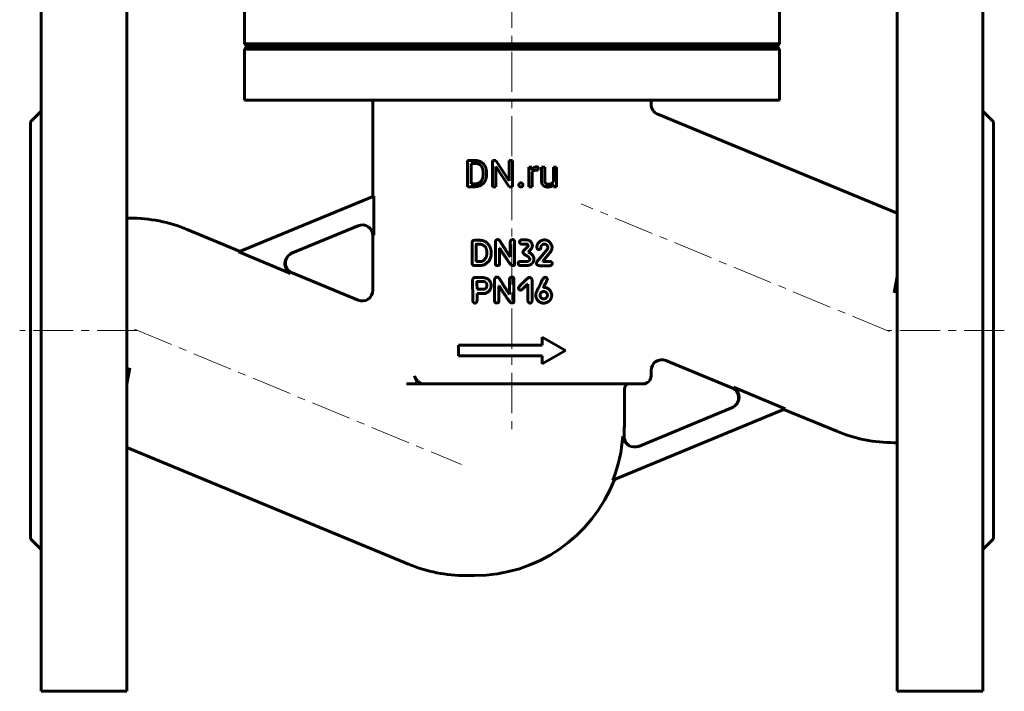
# Model space of a CAD drawing. Header units: millimetres. Extents: x -123 to 123, y -149 to 149.
# Tile 1 of 2: x -92 to 92, y -149 to -23. Entities that reach past the tile are written whole.
import ezdxf

# ---------------------------------------------------------------- set-up
doc = ezdxf.new("R2010")
doc.units = ezdxf.units.MM
for name, pattern in [('K5LT-1', [0]), ('K5LT_AXLED', [12, 7.5, -1.5, 1.5, -1.5]), ('K5LT_BASIC', [0])]:
    doc.linetypes.add(name, pattern=pattern)
doc.layers.add('Системный слой (1)', color=7, linetype='Continuous', true_color=0x6c6c6c)

# ---------------------------------------------------------------- blocks, each defined once
blk = doc.blocks.new('U10')
at = {"layer": 'Системный слой (1)', "color": 143, "linetype": 'K5LT_BASIC', "lineweight": 60, "true_color": 0x33acca}
for p, q in [((-60.85, -62.38), (-50.96, -66.48)), ((-41.28, -70.49), (-28.94, -75.6))]:
    blk.add_line(p, q, dxfattribs=at)
blk = doc.blocks.new('U11')
at = {"layer": 'Системный слой (1)', "color": 143, "linetype": 'K5LT_BASIC', "lineweight": 60, "true_color": 0x33acca}
for p, q in [((25.82, -38.96), (25.82, -38.17)), ((25.82, -89.75), (25.82, -88.75))]:
    blk.add_line(p, q, dxfattribs=at)
blk = doc.blocks.new('U12')
at = {"layer": 'Системный слой (1)', "color": 143, "linetype": 'K5LT_BASIC', "lineweight": 60, "true_color": 0x33acca}
for p, q in [((40.93, -92.01), (28.59, -86.9)), ((60.5, -100.12), (50.61, -96.02))]:
    blk.add_line(p, q, dxfattribs=at)
blk = doc.blocks.new('U13')
at = {"layer": 'Системный слой (1)', "color": 143, "linetype": 'K5LT_BASIC', "lineweight": 60, "true_color": 0x33acca}
for start, end in [(356.2495, 0), (270, 339.0143)]:
    blk.add_arc((-7.18, -99.1), 28, start, end, dxfattribs=at)
blk = doc.blocks.new('U14')
at = {"layer": 'Системный слой (1)', "color": 143, "linetype": 'K5LT_BASIC', "lineweight": 60, "true_color": 0x33acca}
for p, q in [((-26.18, -56.21), (-26.18, -38.17)), ((-26.18, -73.75), (-26.18, -63.53))]:
    blk.add_line(p, q, dxfattribs=at)

msp = doc.modelspace()

# ---------------------------------------------------------------- linework, layer by layer
at = {"layer": 'Системный слой (1)', "color": 30, "linetype": 'K5LT_AXLED', "lineweight": 18, "true_color": 0xff8000}
for p, q in [((-0.18, 126.83), (-0.18, -91.75)), ((70.39, -81.48), (12.73, -57.6)), ((-70.18, -81.25), (-92.18, -81.25)), ((-70.74, -81.02), (-9.61, -106.34)), ((91.82, -81.25), (69.82, -81.25)), ((-0.18, -89.25), (-0.18, -101.1))]:
    msp.add_line(p, q, dxfattribs=at)
at = {"layer": 'Системный слой (1)', "color": 143, "linetype": 'K5LT_BASIC', "lineweight": 60, "true_color": 0x33acca}
for p, q in [((-88.18, -13.75), (-88.18, -148.75)), ((-72.18, -13.75), (-72.18, -148.75)), ((71.82, -13.75), (71.82, -148.75)), ((87.82, -13.75), (87.82, -148.75)), ((-50.18, -27.67), (-50.18, -18.17)), ((49.82, -27.67), (49.82, -18.17)), ((-50.18, -27.67), (49.82, -27.67)), ((-49.68, -28.17), (-50.18, -27.67)), ((-50.18, -28.67), (-49.68, -28.17)), ((-50.18, -28.67), (49.82, -28.67)), ((-50.18, -38.17), (-50.18, -28.67)), ((-49.68, -28.17), (49.32, -28.17)), ((49.32, -28.17), (49.82, -27.67)), ((49.82, -28.67), (49.32, -28.17)), ((49.82, -38.17), (49.82, -28.67)), ((-50.18, -38.17), (49.82, -38.17)), ((-90.18, -42.25), (-88.18, -40.25)), ((89.82, -42.25), (87.82, -40.25)), ((-90.18, -42.25), (-90.18, -120.25)), ((71.82, -59.35), (27.06, -40.81)), ((89.82, -42.25), (89.82, -120.25)), ((-8.47, -54.38), (-8.47, -49.48)), ((-8.47, -49.48), (-7.09, -49.48)), ((-3.84, -54.38), (-3.84, -49.48)), ((-3.84, -49.48), (-3.19, -49.48)), ((-3.19, -49.48), (-0.72, -53.27)), ((-0.72, -53.27), (-0.72, -49.48)), ((-0.72, -49.48), (-0.08, -49.48)), ((-0.08, -54.38), (-0.08, -49.48)), ((-7.82, -50.02), (-7.09, -50.02)), ((-7.82, -53.85), (-7.82, -50.02)), ((-3.19, -54.38), (-3.19, -50.6)), ((-3.19, -50.6), (-0.73, -54.38)), ((2.94, -50.74), (3.55, -50.74)), ((2.94, -54.38), (2.94, -50.74)), ((3.55, -50.74), (3.56, -51.16)), ((4.7, -51.3), (4.7, -50.72)), ((5.31, -50.74), (5.93, -50.74)), ((5.31, -53.09), (5.31, -50.74)), ((5.93, -53.09), (5.93, -50.74)), ((7.55, -53.39), (7.55, -50.74)), ((7.55, -50.74), (8.17, -50.74)), ((8.17, -54.38), (8.17, -50.74)), ((-5.57, -52.08), (-5.57, -51.78)), ((-4.93, -52.08), (-4.93, -51.79)), ((3.57, -54.38), (3.57, -51.79)), ((-8.47, -54.38), (-7.82, -54.38)), ((-7.82, -53.85), (-7.15, -53.85)), ((-7.82, -54.38), (-7.15, -54.38)), ((-3.84, -54.38), (-3.19, -54.38)), ((-0.73, -54.38), (-0.08, -54.38)), ((2.94, -54.38), (3.57, -54.38)), ((7.57, -54.02), (7.58, -54.38)), ((7.58, -54.38), (8.17, -54.38)), ((-51.25, -66.59), (-26, -56.14)), ((-26, -63.46), (-26, -56.14)), ((-72.18, -60.25), (-71.57, -60.25)), ((-28.78, -61.62), (-41.53, -66.9)), ((1.76, -64.33), (2.46, -64.33)), ((-7.64, -68.73), (-7.64, -64.85)), ((-7.27, -64.41), (-7.15, -64.41)), ((-7.15, -64.41), (-6.04, -64.41)), ((-6.87, -68.36), (-6.86, -65.19)), ((-6.82, -65.15), (-6.09, -65.15)), ((-3.29, -68.79), (-3.29, -64.73)), ((-2.5, -68.79), (-2.5, -65.89)), ((-2.5, -65.89), (-2.47, -65.89)), ((-0.49, -67.51), (-0.49, -64.75)), ((0.31, -68.9), (0.31, -64.73)), ((1.8, -65.12), (2.59, -65.12)), ((2.82, -65.46), (2.82, -65.34)), ((5.17, -67.61), (6.4, -66.15)), ((5.88, -65.11), (6.01, -65.11)), ((6.51, -65.85), (6.51, -65.81)), ((7.27, -65.46), (7.31, -65.76)), ((-51.25, -66.59), (-41.58, -70.6)), ((-4.88, -66.83), (-4.88, -66.61)), ((-0.53, -67.51), (-0.49, -67.51)), ((2.91, -66.61), (2.91, -66.55)), ((3.14, -67.94), (3.14, -67.89)), ((3.91, -67.83), (3.93, -67.94)), ((5.6, -68.3), (6.49, -67.2)), ((-7.21, -69.13), (-6.18, -69.13)), ((-6.87, -68.36), (-6.83, -68.38)), ((-6.83, -68.38), (-6.09, -68.38)), ((-0.11, -69.12), (0.02, -69.12)), ((1.4, -68.34), (2.72, -68.34)), ((2.51, -69.13), (2.63, -69.13)), ((4.39, -68.71), (4.39, -68.67)), ((4.93, -69.15), (6.86, -69.15)), ((5.6, -68.35), (5.6, -68.3)), ((5.6, -68.35), (6.86, -68.35)), ((7.34, -68.8), (7.34, -68.75)), ((-7.11, -71.36), (-6.1, -71.36)), ((-3.42, -75.79), (-3.42, -71.73)), ((-0.62, -74.51), (-0.62, -71.75)), ((0.18, -75.9), (0.18, -71.73)), ((71.22, -74.25), (71.82, -71.2)), ((-7.53, -71.79), (-7.52, -75.43)), ((-6.71, -73.53), (-6.68, -73.57)), ((-6.7, -72.13), (-5.35, -72.13)), ((-6.68, -73.57), (-5.65, -73.57)), ((-2.64, -75.79), (-2.64, -72.89)), ((-2.64, -72.89), (-2.6, -72.89)), ((2.72, -72.63), (2.79, -72.63)), ((2.79, -75.66), (2.79, -72.63)), ((3.58, -75.7), (3.58, -71.89)), ((5.74, -73.2), (5.74, -73.18)), ((5.74, -73.2), (5.76, -73.2)), ((-6.71, -75.67), (-6.71, -74.33)), ((-6.71, -74.33), (-5.15, -74.33)), ((-0.66, -74.51), (-0.62, -74.51)), ((1.4, -73.73), (1.45, -73.73)), ((5.06, -74.75), (5.06, -74.64)), ((5.78, -73.99), (5.89, -73.99)), ((6.44, -74.78), (6.44, -74.67)), ((-0.24, -76.12), (-0.12, -76.12)), ((5.49, -84.01), (5.49, -82.51)), ((5.49, -82.51), (9.82, -85.01)), ((-10.18, -86.01), (-10.18, -84.01)), ((-10.18, -84.01), (5.49, -84.01)), ((-10.18, -86.01), (5.49, -86.01)), ((5.49, -87.51), (9.82, -85.01)), ((5.49, -87.51), (5.49, -86.01)), ((-71.57, -88.25), (-72.18, -91.3)), ((-17.81, -91.25), (-19.9, -91.25)), ((-16.8, -91.25), (-17.81, -91.25)), ((-16.8, -91.25), (24.32, -91.25)), ((50.89, -95.91), (41.23, -91.9)), ((20.82, -99.1), (20.82, -92.25)), ((23.32, -103), (41.18, -95.6)), ((50.89, -95.91), (18.69, -109.24)), ((71.82, -102.25), (71.22, -102.25)), ((-72.18, -103.15), (-19.5, -124.97)), ((-90.18, -120.25), (-88.18, -122.25)), ((89.82, -120.25), (87.82, -122.25)), ((-8.78, -127.1), (-7.18, -127.1)), ((-88.18, -148.75), (-72.18, -148.75)), ((87.82, -148.75), (71.82, -148.75))]:
    msp.add_line(p, q, dxfattribs=at)
for centre, radius, start, end in [((27.82, -38.96), 2, 180, 247.5), ((-71.57, -88.25), 28, 67.5, 90), ((-28.18, -63.53), 2, 0, 112.5), ((-40.51, -68.64), 2, 112.5, 247.5), ((-28.18, -73.75), 2, 247.5, 0), ((27.82, -88.75), 2, 67.5, 180), ((129.61, -31.9), 158.92, 201.3486, 201.9304), ((24.32, -89.75), 1.5, 270, 0), ((21.82, -92.25), 1, 90, 180), ((40.16, -93.86), 2, 292.5, 67.5), ((-7.18, -99.1), 27.78, 338.5915, 356.0254), ((22.76, -101.07), 2, 176.2495, 292.5), ((71.22, -74.25), 28, 247.5, 270), ((-8.78, -99.1), 28, 247.5, 270)]:
    msp.add_arc(centre, radius, start, end, dxfattribs=at)
for points in [[(-4.93, -51.79), (-4.93, -51.25), (-5.24, -50.4), (-5.81, -49.8), (-6.61, -49.48), (-7.09, -49.48)], [(-5.57, -51.78), (-5.57, -51.36), (-5.77, -50.7), (-6.16, -50.25), (-6.72, -50.02), (-7.09, -50.02)], [(4.02, -51.34), (4.18, -51.27), (4.39, -51.27)], [(4.39, -51.27), (4.48, -51.27), (4.62, -51.28), (4.7, -51.3)], [(4.7, -50.72), (4.67, -50.7), (4.49, -50.67), (4.43, -50.67)], [(-7.15, -54.38), (-6.64, -54.38), (-5.82, -54.06), (-5.24, -53.46), (-4.93, -52.61), (-4.93, -52.08)], [(-7.15, -53.85), (-6.62, -53.85), (-5.93, -53.41), (-5.57, -52.61), (-5.57, -52.08)], [(5.31, -53.09), (5.31, -53.45), (5.4, -53.71)], [(5.99, -53.5), (5.93, -53.34), (5.93, -53.09)], [(1.2, -53.78), (1.1, -53.89), (1.1, -54.05)], [(1.1, -54.05), (1.1, -54.2), (1.2, -54.31)], [(1.49, -53.67), (1.3, -53.67), (1.2, -53.78)], [(1.2, -54.31), (1.3, -54.42), (1.49, -54.42)], [(1.78, -53.78), (1.68, -53.67), (1.49, -53.67)], [(1.49, -54.42), (1.68, -54.42), (1.78, -54.31)], [(1.87, -54.05), (1.87, -53.89), (1.78, -53.78)], [(1.78, -54.31), (1.87, -54.2), (1.87, -54.05)], [(5.4, -53.71), (5.48, -53.97), (5.64, -54.13)], [(5.64, -54.13), (5.8, -54.29), (6.02, -54.36)], [(6.14, -53.75), (6.04, -53.66), (5.99, -53.5)], [(6.02, -54.36), (6.24, -54.44), (6.5, -54.44)], [(6.6, -53.91), (6.47, -53.91), (6.24, -53.84), (6.14, -53.75)], [(6.5, -54.44), (6.89, -54.44), (7.17, -54.32)], [(7.23, -53.76), (7, -53.91), (6.6, -53.91)], [(7.17, -54.32), (7.41, -54.2), (7.57, -54.02)], [(7.55, -53.39), (7.44, -53.62), (7.23, -53.76)], [(-2.84, -64.27), (-3.21, -64.27), (-3.29, -64.73)], [(-2.18, -64.94), (-2.5, -64.27), (-2.84, -64.27)], [(-0.04, -64.28), (-0.49, -64.28), (-0.49, -64.75)], [(0.31, -64.73), (0.31, -64.28), (-0.04, -64.28)], [(1.76, -64.33), (1.25, -64.33), (1.25, -64.72)], [(3.57, -65.1), (3.3, -64.33), (2.46, -64.33)], [(5.88, -64.33), (5.68, -64.33), (5.4, -64.42)], [(7.27, -65.46), (6.85, -64.33), (5.88, -64.33)], [(-7.27, -64.41), (-7.58, -64.43), (-7.64, -64.85)], [(-6.82, -65.15), (-6.86, -65.16), (-6.86, -65.19)], [(-5.81, -65.19), (-5.99, -65.15), (-6.09, -65.15)], [(-4.3, -65.62), (-5, -64.41), (-6.04, -64.41)], [(-4.88, -66.61), (-4.88, -65.56), (-5.81, -65.19)], [(-4.06, -66.83), (-4.06, -66.09), (-4.3, -65.62)], [(-2.47, -65.89), (-2.01, -66.65), (-0.92, -68.27)], [(-0.53, -67.51), (-1.43, -66.09), (-2.18, -64.94)], [(1.25, -64.72), (1.25, -65.12), (1.8, -65.12)], [(2.46, -65.91), (1.87, -66.42), (1.87, -66.64)], [(2.82, -65.46), (2.82, -65.56), (2.46, -65.91)], [(2.59, -65.12), (2.76, -65.12), (2.82, -65.34)], [(2.91, -66.55), (3.63, -65.9), (3.63, -65.42)], [(3.63, -65.42), (3.63, -65.22), (3.57, -65.1)], [(5.4, -64.42), (4.47, -64.89), (4.47, -65.7)], [(4.47, -65.7), (4.53, -66.15), (4.88, -66.15)], [(4.88, -66.15), (4.91, -66.13), (4.97, -66.13)], [(4.97, -66.13), (5.24, -66.03), (5.24, -65.63)], [(5.24, -65.63), (5.42, -65.11), (5.88, -65.11)], [(6.01, -65.11), (6.51, -65.22), (6.51, -65.81)], [(6.51, -65.85), (6.51, -65.98), (6.4, -66.15)], [(6.49, -67.2), (7.31, -66.39), (7.31, -65.76)], [(-6.09, -68.38), (-5.51, -68.38), (-5.07, -67.69)], [(-5.36, -68.97), (-4.06, -68.29), (-4.06, -66.83)], [(-5.07, -67.69), (-4.88, -67.35), (-4.88, -66.83)], [(1.87, -66.64), (1.87, -66.92), (2.38, -67.19)], [(2.38, -67.19), (3.14, -67.58), (3.14, -67.89)], [(3.14, -67.94), (3.14, -68.25), (2.72, -68.34)], [(3.91, -67.83), (3.91, -67.16), (2.91, -66.61)], [(3.27, -68.96), (3.93, -68.56), (3.93, -67.94)], [(5.17, -67.61), (4.39, -68.43), (4.39, -68.67)], [(-7.64, -68.73), (-7.62, -69.08), (-7.21, -69.13)], [(-6.18, -69.13), (-5.88, -69.13), (-5.36, -68.97)], [(-3.29, -68.79), (-3.29, -69.13), (-2.91, -69.13)], [(-2.91, -69.13), (-2.5, -69.13), (-2.5, -68.79)], [(-0.92, -68.27), (-0.37, -69.12), (-0.11, -69.12)], [(0.02, -69.12), (0.31, -69.12), (0.31, -68.9)], [(1.4, -68.34), (0.97, -68.38), (0.97, -68.72)], [(0.97, -68.72), (1.06, -69.11), (1.33, -69.11)], [(1.33, -69.11), (2.12, -69.13), (2.51, -69.13)], [(2.63, -69.13), (2.91, -69.13), (3.27, -68.96)], [(4.39, -68.71), (4.41, -69.07), (4.93, -69.15)], [(7.34, -68.75), (7.34, -68.4), (6.86, -68.35)], [(6.86, -69.15), (7.27, -69.16), (7.34, -68.8)], [(-7.11, -71.36), (-7.44, -71.36), (-7.53, -71.79)], [(-4.43, -71.87), (-4.84, -71.35), (-6.1, -71.36)], [(-2.97, -71.27), (-3.34, -71.27), (-3.42, -71.73)], [(-2.32, -71.94), (-2.64, -71.27), (-2.97, -71.27)], [(-0.17, -71.28), (-0.62, -71.28), (-0.62, -71.75)], [(0.18, -71.73), (0.18, -71.28), (-0.17, -71.28)], [(3.09, -71.34), (2.87, -71.34), (2.17, -72.09)], [(3.58, -71.89), (3.49, -71.34), (3.09, -71.34)], [(5.85, -71.36), (5.7, -71.36), (4.86, -73.18)], [(6.02, -71.32), (5.97, -71.32), (5.85, -71.36)], [(5.85, -72.9), (6.43, -71.82), (6.43, -71.71)], [(6.43, -71.71), (6.43, -71.4), (6.02, -71.32)], [(-6.7, -72.13), (-6.73, -72.14), (-6.73, -72.17)], [(-6.73, -72.17), (-6.71, -73.29), (-6.71, -73.53)], [(-5.65, -73.57), (-4.85, -73.57), (-4.85, -72.8)], [(-4.85, -72.8), (-4.85, -72.35), (-5.35, -72.13)], [(-5.15, -74.33), (-4.07, -73.86), (-4.07, -72.89)], [(-4.07, -72.89), (-4.03, -72.39), (-4.43, -71.87)], [(-2.6, -72.89), (-2.15, -73.65), (-1.05, -75.27)], [(-0.66, -74.51), (-1.56, -73.09), (-2.32, -71.94)], [(2.17, -72.09), (1.05, -73.07), (1.05, -73.34)], [(1.05, -73.34), (1.14, -73.73), (1.4, -73.73)], [(1.45, -73.73), (1.62, -73.73), (2.72, -72.63)], [(4.86, -73.18), (4.25, -74.2), (4.25, -74.71)], [(5.74, -73.18), (5.74, -73.14), (5.85, -72.9)], [(7.16, -74.21), (6.73, -73.2), (5.76, -73.2)], [(-7.52, -75.43), (-7.52, -76.14), (-7.11, -76.14)], [(-1.05, -75.27), (-0.51, -76.12), (-0.24, -76.12)], [(4.25, -74.71), (4.25, -74.8), (4.34, -75.17)], [(4.34, -75.17), (4.83, -76.15), (5.74, -76.15)], [(5.1, -74.43), (5.06, -74.51), (5.06, -74.64)], [(5.06, -74.75), (5.06, -75.08), (5.51, -75.32)], [(5.78, -73.99), (5.27, -73.99), (5.1, -74.43)], [(5.51, -75.32), (5.7, -75.35), (5.76, -75.35)], [(5.76, -75.35), (6.27, -75.35), (6.44, -74.78)], [(6.44, -74.67), (6.44, -74.17), (5.89, -73.99)], [(6.63, -75.87), (7.25, -75.38), (7.25, -74.65)], [(7.25, -74.65), (7.21, -74.37), (7.16, -74.21)], [(-7.11, -76.14), (-6.76, -76.14), (-6.71, -75.67)], [(-3.42, -75.79), (-3.42, -76.13), (-3.05, -76.13)], [(-3.05, -76.13), (-2.64, -76.13), (-2.64, -75.79)], [(-0.12, -76.12), (0.18, -76.12), (0.18, -75.9)], [(2.79, -75.66), (2.86, -76.16), (3.18, -76.14)], [(3.18, -76.14), (3.54, -76.14), (3.58, -75.7)], [(5.74, -76.15), (6.21, -76.15), (6.63, -75.87)]]:
    msp.add_open_spline(points, degree=2, dxfattribs=at)
for points, degree, knots in [([(4.43, -50.67), (4.13, -50.67), (3.7, -50.93), (3.56, -51.15), (3.56, -51.16)], 2, [0, 0, 0, 1.487631, 2.975263, 3, 3, 3]), ([(3.57, -51.79), (3.63, -51.64), (3.85, -51.41), (4.02, -51.34)], 2, [0, 0, 0, 0.967608, 2, 2, 2]), ([(-18.41, -89.75), (-18.35, -89.89), (-18.24, -90.13), (-18.06, -90.39), (-17.93, -90.57), (-17.79, -90.71), (-17.63, -90.87), (-17.46, -91.01), (-17.3, -91.1), (-17.15, -91.18), (-16.99, -91.23), (-16.87, -91.25), (-16.8, -91.25)], 3, [0, 0, 0, 0, 2.505815, 4.139644, 4.86113, 5.966377, 7.216658, 8.479455, 9.566645, 10.417436, 11.458399, 13, 13, 13, 13])]:
    msp.add_open_spline(points, degree=degree, knots=knots, dxfattribs=at)
at = {"layer": 'Системный слой (1)', "color": 7, "linetype": 'K5LT-1'}
for points, knots in [([(-28.78, -61.62), (-28.75, -61.6), (-28.68, -61.58), (-28.54, -61.53), (-28.36, -61.49), (-28.2, -61.47), (-28.04, -61.46), (-27.94, -61.46), (-27.77, -61.48), (-27.67, -61.49), (-27.58, -61.51), (-27.55, -61.52), (-27.5, -61.53), (-27.4, -61.56), (-27.26, -61.6), (-27.11, -61.67), (-26.98, -61.74), (-26.86, -61.82), (-26.73, -61.91), (-26.6, -62.03), (-26.46, -62.18), (-26.36, -62.32), (-26.26, -62.47), (-26.19, -62.6), (-26.14, -62.73), (-26.09, -62.85), (-26.06, -62.97), (-26.04, -63.08), (-26.02, -63.19), (-26.01, -63.29), (-26, -63.38), (-26, -63.43), (-26, -63.46)], [0, 0, 0, 0, 0.445346, 0.890692, 1.781385, 2.672077, 2.810897, 3.793153, 3.895358, 4.927402, 4.981005, 5.073361, 5.258073, 5.627497, 6.366345, 7.069282, 7.626549, 8.183816, 8.756309, 9.55629, 10.370829, 11.182579, 11.716775, 12.481156, 12.99221, 13.503263, 14.017129, 14.448551, 14.926395, 15.366806, 15.683403, 16, 16, 16, 16]), ([(-41.53, -66.9), (-41.56, -66.91), (-41.63, -66.94), (-41.72, -66.99), (-41.81, -67.04), (-41.93, -67.12), (-42.06, -67.21), (-42.2, -67.34), (-42.32, -67.46), (-42.42, -67.6), (-42.49, -67.71), (-42.56, -67.82), (-42.62, -67.94), (-42.67, -68.05), (-42.71, -68.18), (-42.75, -68.32), (-42.79, -68.5), (-42.8, -68.67), (-42.8, -68.84), (-42.79, -69.01), (-42.77, -69.14), (-42.74, -69.27), (-42.71, -69.37), (-42.66, -69.51), (-42.59, -69.66), (-42.53, -69.78), (-42.46, -69.89), (-42.38, -69.99), (-42.29, -70.1), (-42.18, -70.22), (-42.06, -70.32), (-41.93, -70.41), (-41.82, -70.48), (-41.69, -70.55), (-41.62, -70.58), (-41.58, -70.6)], [0, 0, 0, 0, 0.4059, 0.811799, 1.251266, 1.690734, 2.561894, 3.084262, 4.026569, 4.598099, 5.092867, 5.651899, 6.168226, 6.684554, 7.166358, 7.844915, 8.393127, 9.400069, 9.899602, 10.399134, 11.392005, 11.579973, 11.955909, 12.70778, 13.374819, 13.884323, 14.393826, 14.902057, 15.389836, 16.142747, 16.837046, 17.302351, 17.997511, 18.498756, 19, 19, 19, 19]), ([(41.18, -95.6), (41.21, -95.59), (41.27, -95.56), (41.37, -95.51), (41.46, -95.46), (41.58, -95.38), (41.7, -95.29), (41.85, -95.16), (41.96, -95.04), (42.07, -94.9), (42.14, -94.79), (42.21, -94.68), (42.27, -94.56), (42.32, -94.45), (42.36, -94.32), (42.4, -94.18), (42.43, -94), (42.45, -93.83), (42.45, -93.66), (42.44, -93.49), (42.42, -93.36), (42.39, -93.23), (42.36, -93.13), (42.31, -92.99), (42.24, -92.84), (42.17, -92.72), (42.11, -92.61), (42.03, -92.51), (41.94, -92.4), (41.83, -92.28), (41.71, -92.18), (41.58, -92.09), (41.46, -92.02), (41.34, -91.95), (41.26, -91.92), (41.23, -91.9)], [0, 0, 0, 0, 0.4059, 0.811799, 1.251266, 1.690734, 2.561894, 3.084262, 4.026569, 4.598099, 5.092867, 5.651899, 6.168226, 6.684554, 7.166358, 7.844915, 8.393127, 9.400069, 9.899602, 10.399134, 11.392005, 11.579973, 11.955909, 12.70778, 13.374819, 13.884323, 14.393826, 14.902057, 15.389836, 16.142747, 16.837046, 17.302351, 17.997511, 18.498756, 19, 19, 19, 19]), ([(23.32, -103), (23.29, -103.01), (23.22, -103.04), (23.08, -103.08), (22.91, -103.12), (22.75, -103.14), (22.59, -103.15), (22.49, -103.15), (22.32, -103.14), (22.22, -103.13), (22.12, -103.11), (22.1, -103.1), (22.04, -103.09), (21.93, -103.06), (21.79, -103.01), (21.65, -102.95), (21.55, -102.9), (21.43, -102.83), (21.3, -102.73), (21.15, -102.6), (21.01, -102.46), (20.89, -102.3), (20.8, -102.15), (20.73, -102.02), (20.67, -101.89), (20.63, -101.77), (20.6, -101.66), (20.57, -101.54), (20.55, -101.43), (20.54, -101.28), (20.54, -101.15), (20.54, -101.05), (20.54, -101.03)], [0, 0, 0, 0, 0.451686, 0.903371, 1.806742, 2.710113, 2.855588, 3.855043, 3.959225, 5.024269, 5.07915, 5.182692, 5.389778, 5.803949, 6.632291, 7.182005, 7.725783, 8.053274, 8.897155, 9.741036, 10.582664, 11.396614, 12.184336, 12.793305, 13.321267, 13.849228, 14.37719, 14.838202, 15.335326, 15.795417, 16.70518, 17, 17, 17, 17])]:
    msp.add_open_spline(points, degree=3, knots=knots, dxfattribs=at)

# ---------------------------------------------------------------- block references
at = {"layer": 'Системный слой (1)'}
for name in ['U14', 'U11', 'U10', 'U12', 'U13']:
    msp.add_blockref(name, (0, 0), dxfattribs=at)

doc.saveas('drawing.dxf')
